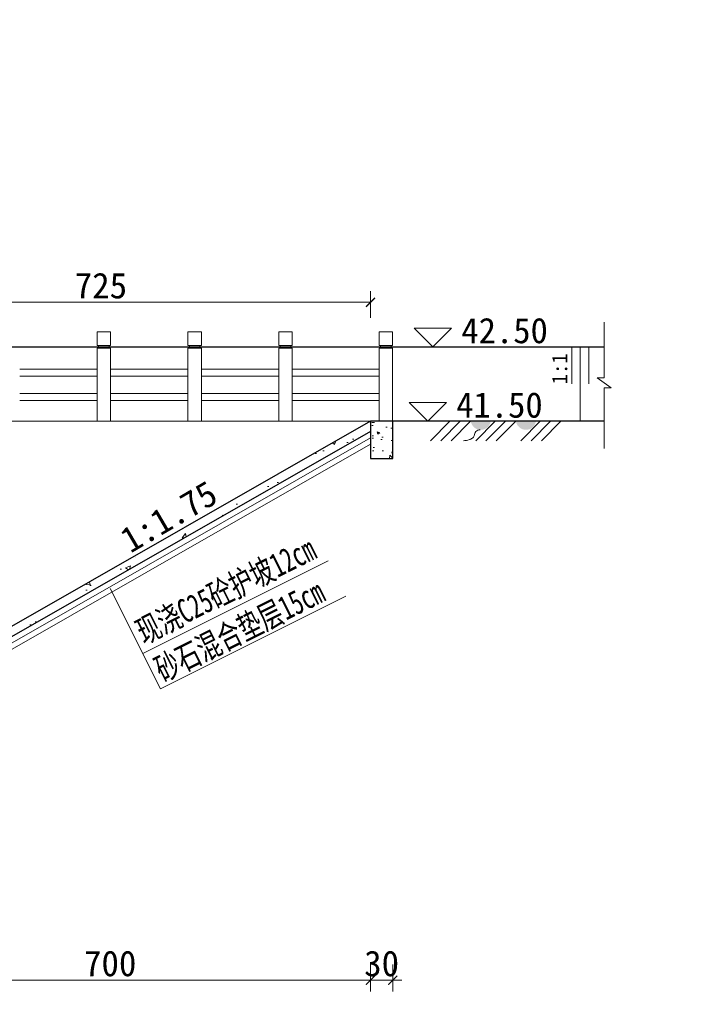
# Model space of a CAD drawing. Extents: x -13074 to 1448651, y 3648755 to 8081248.
# Tile 46 of 173: x 558538 to 558629, y 3858462 to 3858594. Entities that reach past the tile are written whole.
import ezdxf

# ---------------------------------------------------------------- set-up
doc = ezdxf.new("R2010")
doc.units = 0
doc.header["$PDMODE"] = 32
doc.header["$PDSIZE"] = 0.2
doc.layers.get('0').update_dxf_attribs({"linetype": 'CONTINUOUS'})
doc.layers.get('Defpoints').update_dxf_attribs({"linetype": 'CONTINUOUS'})
for name, color, linetype, lineweight in [('0.09折线', 6, 'CONTINUOUS', 9), ('0.09标注线', 3, 'CONTINUOUS', 9), ('0.13填充', 8, 'CONTINUOUS', 9), ('0.30粗线', 7, 'CONTINUOUS', 30), ('新建路', 7, 'CONTINUOUS', 40), ('细实线', 3, 'CONTINUOUS', 20)]:
    doc.layers.add(name, color=color, linetype=linetype, lineweight=lineweight)
doc.layers.add('PUB_DIM', color=3, linetype='CONTINUOUS')
doc.styles.add('-仿宋_GB2312', font='FangSong_GB2312.ttf')
doc.styles.add('TSSD_Dimension', font='tssdeng.shx', dxfattribs={"width": 0.7, "bigfont": '1hztxt.shx'})
doc.dimstyles.new('TSSD_100_100', dxfattribs={"dimtxt": 300, "dimasz": 100, "dimexe": 100, "dimexo": 250, "dimgap": 100, "dimtad": 1, "dimdec": 0, "dimzin": 0, "dimdsep": 46, "dimtxsty": 'TSSD_Dimension', "dimblk": 'ARCHTICK', "dimcen": 0, "dimdle": 100, "dimclrt": 7, "dimadec": 0, "dimazin": 0, "dimtfac": 1, "dimtdec": 0, "dimtix": 1, "dimtmove": 2, "dimatfit": 3, "dimfxl": 1, "dimtolj": 1, "dimtzin": 0, "dimarcsym": 0})
doc.dimstyles.new('副本 (5) (2) STANDARD', dxfattribs={"dimtxt": 2.3, "dimasz": 1, "dimexe": 1.25, "dimexo": 1.5, "dimgap": 0.2, "dimtad": 1, "dimdec": 1, "dimzin": 0, "dimdsep": 46, "dimtxsty": '-仿宋_GB2312', "dimblk": 'ARCHTICK', "dimcen": 0.09, "dimadec": 0, "dimazin": 0, "dimtfac": 1, "dimtdec": 1, "dimtix": 1, "dimtmove": 2, "dimatfit": 3, "dimfxl": 1.7, "dimfxlon": 1, "dimtolj": 1, "dimtzin": 0, "dimlwd": 9, "dimlwe": 9, "dimarcsym": 0})

# ---------------------------------------------------------------- blocks, each defined once
blk = doc.blocks.new('_ARCHTICK')
at = {"color": 0, "linetype": 'ByBlock', "const_width": 0.15}
blk.add_lwpolyline([(-0.5, -0.5), (0.5, 0.5)], dxfattribs=at)
blk = doc.blocks.new('*D2114')
at = {"layer": '0.09标注线', "color": 0, "linetype": 'Continuous', "lineweight": 9}
for p, q in [((558513.13, 3858553.86), (558513.13, 3858557.48)), ((558585.63, 3858553.86), (558585.63, 3858557.48)), ((558513.13, 3858555.96), (558585.63, 3858555.96))]:
    blk.add_line(p, q, dxfattribs=at)
at = {"layer": 'Defpoints', "color": 0, "linetype": 'Continuous', "lineweight": 13}
for p in [(558585.63, 3858555.96), (558513.13, 3858539.97, 0.04), (558585.63, 3858539.97, -0.13)]:
    blk.add_point(p, dxfattribs=at)
at = {"layer": '0.09标注线', "color": 0, "linetype": 'Continuous', "lineweight": 9, "xscale": 1.21, "yscale": 1.21, "zscale": 1.21, "rotation": 180}
blk.add_blockref('_ARCHTICK', (558513.13, 3858555.96), dxfattribs=at)
at = {"layer": '0.09标注线', "color": 0, "linetype": 'Continuous', "lineweight": 9, "xscale": 1.21, "yscale": 1.21, "zscale": 1.21}
blk.add_blockref('_ARCHTICK', (558585.63, 3858555.96), dxfattribs=at)
at = {"layer": '0.09标注线', "color": 0, "linetype": 'Continuous', "lineweight": 13, "insert": (558549.38, 3858558.19), "char_height": 3.45, "attachment_point": 5, "style": '-仿宋_GB2312'}
blk.add_mtext('\\A1;725', dxfattribs=at)
blk = doc.blocks.new('*D2120')
at = {"layer": '0.09标注线', "color": 0, "linetype": 'Continuous', "lineweight": 9}
for p, q in [((558515.63, 3858466.89), (558515.63, 3858463.27)), ((558585.63, 3858466.89), (558585.63, 3858463.27)), ((558515.63, 3858464.79), (558585.63, 3858464.79))]:
    blk.add_line(p, q, dxfattribs=at)
at = {"layer": 'Defpoints', "color": 0, "linetype": 'Continuous', "lineweight": 13}
for p in [(558585.63, 3858534.97, -0.13), (558515.63, 3858499.97, 0.06), (558585.63, 3858464.79)]:
    blk.add_point(p, dxfattribs=at)
at = {"layer": '0.09标注线', "color": 0, "linetype": 'Continuous', "lineweight": 9, "xscale": 1.21, "yscale": 1.21, "zscale": 1.21, "rotation": 180}
blk.add_blockref('_ARCHTICK', (558515.63, 3858464.79), dxfattribs=at)
at = {"layer": '0.09标注线', "color": 0, "linetype": 'Continuous', "lineweight": 9, "xscale": 1.21, "yscale": 1.21, "zscale": 1.21}
blk.add_blockref('_ARCHTICK', (558585.63, 3858464.79), dxfattribs=at)
at = {"layer": '0.09标注线', "color": 0, "linetype": 'Continuous', "lineweight": 13, "insert": (558550.63, 3858467.02), "char_height": 3.45, "attachment_point": 5, "style": '-仿宋_GB2312'}
blk.add_mtext('\\A1;700', dxfattribs=at)
blk = doc.blocks.new('*D2121')
at = {"layer": '0.09标注线', "color": 0, "linetype": 'Continuous', "lineweight": 9}
for p, q in [((558585.63, 3858466.89), (558585.63, 3858463.27)), ((558588.63, 3858466.89), (558588.63, 3858463.27)), ((558585.63, 3858464.79), (558584.42, 3858464.79)), ((558585.63, 3858464.79), (558588.63, 3858464.79)), ((558588.63, 3858464.79), (558589.84, 3858464.79))]:
    blk.add_line(p, q, dxfattribs=at)
at = {"layer": 'Defpoints', "color": 0, "linetype": 'Continuous', "lineweight": 13}
for p in [(558585.63, 3858539.97, 0.06), (558588.63, 3858538.97, 0.06), (558588.63, 3858464.79)]:
    blk.add_point(p, dxfattribs=at)
at = {"layer": '0.09标注线', "color": 0, "linetype": 'Continuous', "lineweight": 9, "xscale": 1.21, "yscale": 1.21, "zscale": 1.21}
blk.add_blockref('_ARCHTICK', (558585.63, 3858464.79), dxfattribs=at)
at = {"layer": '0.09标注线', "color": 0, "linetype": 'Continuous', "lineweight": 9, "xscale": 1.21, "yscale": 1.21, "zscale": 1.21, "rotation": 180}
blk.add_blockref('_ARCHTICK', (558588.63, 3858464.79), dxfattribs=at)
at = {"layer": '0.09标注线', "color": 0, "linetype": 'Continuous', "lineweight": 13, "insert": (558587.13, 3858467.02), "char_height": 3.45, "attachment_point": 5, "style": '-仿宋_GB2312'}
blk.add_mtext('\\A1;30', dxfattribs=at)
blk = doc.blocks.new('*D1656')
at = {"layer": 'Defpoints', "color": 0, "lineweight": 13}
for p in [(795706, 267581), (795535, 266220), (795733, 266164), (795134, 265865), (795134, 265865)]:
    blk.add_point(p, dxfattribs=at)
at = {"layer": 'PUB_DIM', "color": 0, "lineweight": -2}
blk.add_arc((795134, 265865), 536, 26.5651, 71.5651, dxfattribs=at)
at = {"layer": 'PUB_DIM', "color": 0, "lineweight": -2, "xscale": 100, "yscale": 100, "zscale": 100}
for p, rotation in [((795303, 266373), 161.5650511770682), ((795614, 266104), 296.5650511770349)]:
    blk.add_blockref('_ARCHTICK', p, dxfattribs=dict(at, rotation=rotation))
blk = doc.blocks.new('123')
at = {"layer": 'PUB_DIM', "color": 7}
dim = blk.add_angular_dim_2l(base=(795535.2, 266220.4), line1=((795732.5, 266163.8), (795133.8, 265864.5)), line2=((795133.8, 265864.5), (795706, 267580.9)), text=' ', dimstyle='TSSD_100_100', dxfattribs=at)
dim.commit()
dim.dimension.update_dxf_attribs({"geometry": '*D1656', "text_midpoint": (426562.1, 722353.3)})

msp = doc.modelspace()

# ---------------------------------------------------------------- hatches: boundary and pattern name
at = {"layer": '0.09标注线', "linetype": 'Continuous', "lineweight": 13}
h = msp.add_hatch(dxfattribs=at)
h.set_pattern_fill('混凝土2', color=256, style=0)
h.set_pattern_definition([(50, (558515.6294, 3858498.59), (7.1726, -0.6275), [0.75, -8.25]), (355, (558515.6294, 3858498.59), (-1.3875, 7.5219), [0.6, -6.6]), (100.451, (558516.227, 3858498.5375), (5.7851, 6.8944), [0.6374, -7.0114]), (46.184, (558515.629, 3858500.59), (10.6724, -1.6552), [1.125, -12.375]), (96.636, (558516.519, 3858500.452), (9.3466, 9.7412), [0.9561, -10.5171]), (351.184, (558515.629, 3858500.59), (9.3466, 9.7412), [0.9, -9.9]), (21, (558516.6294, 3858500.09), (5.96907, -4.0262), [0.75, -8.25]), (326, (558516.6294, 3858500.09), (2.43315, 7.2515), [0.6, -6.6]), (71.451, (558517.127, 3858499.754), (8.4022, 3.2253), [0.6374, -7.0114]), (37.5, (558515.6294, 3858498.5898), (0.1216, 3.32894), [0, -6.52, 0, -6.7, 0, -6.625]), (7.5, (558515.6294, 3858498.59), (2.6307, 3.94412), [0, -3.82, 0, -6.37, 0, -2.525]), (327.5, (558513.3994, 3858498.5898), (5.338224, -0.22555), [0, -2.5, 0, -7.8, 0, -10.35]), (317.5, (558512.3994, 3858498.59), (5.83186, 1.00105), [0, -3.25, 0, -5.18, 0, -7.35])])
h.paths.add_polyline_path([(558515.629, 3858499.972), (558515.629, 3858498.59), (558585.629, 3858538.59), (558585.629, 3858539.972)])
h = msp.add_hatch(dxfattribs=at)
h.set_pattern_fill('AR-CONC', color=256, scale=0.02, style=0)
h.set_pattern_definition([(130, (558588.6294, 3858533.972), (-3.6437, -0.3188), [0.381, -4.191]), (185, (558588.6294, 3858533.972), (0.7049, 3.8211), [0.3048, -3.3528]), (79.55, (558588.3258, 3858533.9454), (-2.9389, 3.5023), [0.3238, -3.5618]), (133.82, (558588.6294, 3858534.988), (-5.4216, -0.841), [0.5715, -6.2865]), (83.36, (558588.1776, 3858534.918), (-4.748, 4.9485), [0.4857, -5.3427]), (188.82, (558588.6294, 3858534.988), (-4.748, 4.9485), [0.4572, -5.0292]), (159, (558588.1214, 3858534.734), (-3.0323, -2.0453), [0.381, -4.191]), (214, (558588.1214, 3858534.734), (-1.236, 3.6838), [0.3048, -3.3528]), (108.55, (558587.8687, 3858534.5635), (-4.2683, 1.6385), [0.3238, -3.5618]), (142.5, (558588.6294, 3858533.972), (-0.06177, 1.6911), [0, -3.31216, 0, -3.4036, 0, -3.3655]), (172.5, (558588.6294, 3858533.972), (-1.3364, 2.0036), [0, -1.94056, 0, -3.23596, 0, -1.2827]), (212.5, (558589.7622, 3858533.972), (-2.7118, -0.11457), [0, -1.27, 0, -3.9624, 0, -5.2578]), (222.5, (558590.2702, 3858533.972), (-2.9626, 0.5085), [0, -1.651, 0, -2.63144, 0, -3.7338])])
h.paths.add_polyline_path([(558585.629, 3858534.972), (558588.629, 3858534.972), (558588.629, 3858539.972), (558585.629, 3858539.972)])
at = {"layer": '0.13填充'}
h = msp.add_hatch(color=256, dxfattribs=at)
edge = h.paths.add_edge_path()
edge.add_ellipse((558600.462, 3858540.242), major_axis=(0, -1.432), ratio=0.9642642, start_angle=280.8773, end_angle=439.1227)
edge.add_line((558601.819, 3858539.972), (558599.106, 3858539.972))
h = msp.add_hatch(color=256, dxfattribs=at)
edge = h.paths.add_edge_path()
edge.add_ellipse((558606.537, 3858540.242), major_axis=(0, -1.432), ratio=0.9642642, start_angle=280.8773, end_angle=439.1227)
edge.add_line((558607.893, 3858539.972), (558605.181, 3858539.972))

# ---------------------------------------------------------------- linework, layer by layer
at = {"layer": '0.09折线', "color": 7}
for p, q in [((558548.872, 3858550.172, -0.042), (558548.872, 3858551.972, -0.042)), ((558550.672, 3858551.972, -0.042), (558548.872, 3858551.972, -0.042)), ((558548.872, 3858550.172, -0.042), (558548.872, 3858551.972, -0.042)), ((558550.672, 3858551.972, -0.042), (558548.872, 3858551.972, -0.042)), ((558548.872, 3858550.172, -0.042), (558548.872, 3858551.972, -0.042)), ((558550.672, 3858551.972, -0.042), (558548.872, 3858551.972, -0.042)), ((558550.672, 3858550.172, -0.042), (558550.672, 3858551.972, -0.042)), ((558550.672, 3858550.172, -0.042), (558550.672, 3858551.972, -0.042)), ((558550.672, 3858550.172, -0.042), (558550.672, 3858551.972, -0.042)), ((558561.087, 3858550.172, -0.037), (558561.087, 3858551.972, -0.037)), ((558562.887, 3858551.972, -0.037), (558561.087, 3858551.972, -0.037)), ((558561.087, 3858550.172, -0.037), (558561.087, 3858551.972, -0.037)), ((558562.887, 3858551.972, -0.037), (558561.087, 3858551.972, -0.037)), ((558561.087, 3858550.172, -0.037), (558561.087, 3858551.972, -0.037)), ((558562.887, 3858551.972, -0.037), (558561.087, 3858551.972, -0.037)), ((558562.887, 3858550.172, -0.037), (558562.887, 3858551.972, -0.037)), ((558562.887, 3858550.172, -0.037), (558562.887, 3858551.972, -0.037)), ((558562.887, 3858550.172, -0.037), (558562.887, 3858551.972, -0.037)), ((558573.301, 3858550.172, -0.032), (558573.301, 3858551.972, -0.032)), ((558575.101, 3858551.972, -0.032), (558573.301, 3858551.972, -0.032)), ((558573.301, 3858550.172, -0.032), (558573.301, 3858551.972, -0.032)), ((558575.101, 3858551.972, -0.032), (558573.301, 3858551.972, -0.032)), ((558573.301, 3858550.172, -0.032), (558573.301, 3858551.972, -0.032)), ((558575.101, 3858551.972, -0.032), (558573.301, 3858551.972, -0.032)), ((558575.101, 3858550.172, -0.032), (558575.101, 3858551.972, -0.032)), ((558575.101, 3858550.172, -0.032), (558575.101, 3858551.972, -0.032)), ((558575.101, 3858550.172, -0.032), (558575.101, 3858551.972, -0.032)), ((558586.792, 3858550.172, -0.241), (558586.792, 3858551.972, -0.241)), ((558588.592, 3858551.972, -0.241), (558586.792, 3858551.972, -0.241)), ((558586.792, 3858550.172, -0.241), (558586.792, 3858551.972, -0.241)), ((558588.592, 3858551.972, -0.241), (558586.792, 3858551.972, -0.241)), ((558586.792, 3858550.172, -0.241), (558586.792, 3858551.972, -0.241)), ((558588.592, 3858551.972, -0.241), (558586.792, 3858551.972, -0.241)), ((558588.592, 3858550.172, -0.241), (558588.592, 3858551.972, -0.241)), ((558588.592, 3858550.172, -0.241), (558588.592, 3858551.972, -0.241)), ((558588.592, 3858550.172, -0.241), (558588.592, 3858551.972, -0.241)), ((558550.672, 3858550.172, -0.042), (558548.872, 3858550.172, -0.042)), ((558550.672, 3858550.172, -0.042), (558548.872, 3858550.172, -0.042)), ((558550.672, 3858550.172, -0.042), (558548.872, 3858550.172, -0.042)), ((558548.872, 3858539.972, -0.042), (558548.872, 3858549.772, -0.042)), ((558550.672, 3858549.772, -0.042), (558548.872, 3858549.772, -0.042)), ((558548.872, 3858539.972, -0.042), (558548.872, 3858549.772, -0.042)), ((558550.672, 3858549.772, -0.042), (558548.872, 3858549.772, -0.042)), ((558548.872, 3858539.972, -0.042), (558548.872, 3858549.772, -0.042)), ((558550.672, 3858549.772, -0.042), (558548.872, 3858549.772, -0.042)), ((558549.072, 3858549.772, -0.042), (558549.072, 3858550.172, -0.042)), ((558549.072, 3858549.772, -0.042), (558549.072, 3858550.172, -0.042)), ((558549.072, 3858549.772, -0.042), (558549.072, 3858550.172, -0.042)), ((558550.472, 3858549.772, -0.042), (558550.472, 3858550.172, -0.042)), ((558550.472, 3858549.772, -0.042), (558550.472, 3858550.172, -0.042)), ((558550.472, 3858549.772, -0.042), (558550.472, 3858550.172, -0.042)), ((558550.672, 3858549.772, -0.042), (558550.672, 3858539.972, -0.042)), ((558550.672, 3858549.772, -0.042), (558550.672, 3858539.972, -0.042)), ((558550.672, 3858549.772, -0.042), (558550.672, 3858539.972, -0.042)), ((558562.887, 3858550.172, -0.037), (558561.087, 3858550.172, -0.037)), ((558562.887, 3858550.172, -0.037), (558561.087, 3858550.172, -0.037)), ((558562.887, 3858550.172, -0.037), (558561.087, 3858550.172, -0.037)), ((558561.087, 3858539.972, -0.037), (558561.087, 3858549.772, -0.037)), ((558562.887, 3858549.772, -0.037), (558561.087, 3858549.772, -0.037)), ((558561.087, 3858539.972, -0.037), (558561.087, 3858549.772, -0.037)), ((558562.887, 3858549.772, -0.037), (558561.087, 3858549.772, -0.037)), ((558561.087, 3858539.972, -0.037), (558561.087, 3858549.772, -0.037)), ((558562.887, 3858549.772, -0.037), (558561.087, 3858549.772, -0.037)), ((558561.287, 3858549.772, -0.037), (558561.287, 3858550.172, -0.037)), ((558561.287, 3858549.772, -0.037), (558561.287, 3858550.172, -0.037)), ((558561.287, 3858549.772, -0.037), (558561.287, 3858550.172, -0.037)), ((558562.687, 3858549.772, -0.037), (558562.687, 3858550.172, -0.037)), ((558562.687, 3858549.772, -0.037), (558562.687, 3858550.172, -0.037)), ((558562.687, 3858549.772, -0.037), (558562.687, 3858550.172, -0.037)), ((558562.887, 3858549.772, -0.037), (558562.887, 3858539.972, -0.037)), ((558562.887, 3858549.772, -0.037), (558562.887, 3858539.972, -0.037)), ((558562.887, 3858549.772, -0.037), (558562.887, 3858539.972, -0.037)), ((558575.101, 3858550.172, -0.032), (558573.301, 3858550.172, -0.032)), ((558575.101, 3858550.172, -0.032), (558573.301, 3858550.172, -0.032)), ((558575.101, 3858550.172, -0.032), (558573.301, 3858550.172, -0.032)), ((558573.301, 3858539.972, -0.032), (558573.301, 3858549.772, -0.032)), ((558575.101, 3858549.772, -0.032), (558573.301, 3858549.772, -0.032)), ((558573.301, 3858539.972, -0.032), (558573.301, 3858549.772, -0.032)), ((558575.101, 3858549.772, -0.032), (558573.301, 3858549.772, -0.032)), ((558573.301, 3858539.972, -0.032), (558573.301, 3858549.772, -0.032)), ((558575.101, 3858549.772, -0.032), (558573.301, 3858549.772, -0.032)), ((558573.501, 3858549.772, -0.032), (558573.501, 3858550.172, -0.032)), ((558573.501, 3858549.772, -0.032), (558573.501, 3858550.172, -0.032)), ((558573.501, 3858549.772, -0.032), (558573.501, 3858550.172, -0.032)), ((558574.901, 3858549.772, -0.032), (558574.901, 3858550.172, -0.032)), ((558574.901, 3858549.772, -0.032), (558574.901, 3858550.172, -0.032)), ((558574.901, 3858549.772, -0.032), (558574.901, 3858550.172, -0.032)), ((558575.101, 3858549.772, -0.032), (558575.101, 3858539.972, -0.032)), ((558575.101, 3858549.772, -0.032), (558575.101, 3858539.972, -0.032)), ((558575.101, 3858549.772, -0.032), (558575.101, 3858539.972, -0.032)), ((558588.592, 3858550.172, -0.241), (558586.792, 3858550.172, -0.241)), ((558588.592, 3858550.172, -0.241), (558586.792, 3858550.172, -0.241)), ((558588.592, 3858550.172, -0.241), (558586.792, 3858550.172, -0.241)), ((558586.792, 3858539.972, -0.241), (558586.792, 3858549.772, -0.241)), ((558588.592, 3858549.772, -0.241), (558586.792, 3858549.772, -0.241)), ((558586.792, 3858539.972, -0.241), (558586.792, 3858549.772, -0.241)), ((558588.592, 3858549.772, -0.241), (558586.792, 3858549.772, -0.241)), ((558586.792, 3858539.972, -0.241), (558586.792, 3858549.772, -0.241)), ((558588.592, 3858549.772, -0.241), (558586.792, 3858549.772, -0.241)), ((558586.992, 3858549.772, -0.241), (558586.992, 3858550.172, -0.241)), ((558586.992, 3858549.772, -0.241), (558586.992, 3858550.172, -0.241)), ((558586.992, 3858549.772, -0.241), (558586.992, 3858550.172, -0.241)), ((558588.392, 3858549.772, -0.241), (558588.392, 3858550.172, -0.241)), ((558588.392, 3858549.772, -0.241), (558588.392, 3858550.172, -0.241)), ((558588.392, 3858549.772, -0.241), (558588.392, 3858550.172, -0.241)), ((558588.592, 3858549.772, -0.241), (558588.592, 3858539.972, -0.241)), ((558588.592, 3858549.772, -0.241), (558588.592, 3858539.972, -0.241)), ((558588.592, 3858549.772, -0.241), (558588.592, 3858539.972, -0.241)), ((558548.872, 3858546.986, -0.046), (558538.458, 3858546.986, -0.046)), ((558561.087, 3858546.986, -0.042), (558550.672, 3858546.986, -0.042)), ((558573.301, 3858546.986, -0.037), (558562.887, 3858546.986, -0.037)), ((558586.792, 3858546.986, -0.032), (558575.101, 3858546.986, -0.032)), ((558548.872, 3858546.025, -0.046), (558538.458, 3858546.025, -0.046)), ((558561.087, 3858546.025, -0.042), (558550.672, 3858546.025, -0.042)), ((558573.301, 3858546.025, -0.037), (558562.887, 3858546.025, -0.037)), ((558586.792, 3858546.025, -0.032), (558575.101, 3858546.025, -0.032)), ((558548.872, 3858543.719, -0.046), (558538.458, 3858543.719, -0.046)), ((558561.087, 3858543.719, -0.042), (558550.672, 3858543.719, -0.042)), ((558573.301, 3858543.719, -0.037), (558562.887, 3858543.719, -0.037)), ((558586.792, 3858543.719, -0.032), (558575.101, 3858543.719, -0.032)), ((558548.872, 3858542.758, -0.046), (558538.458, 3858542.758, -0.046)), ((558561.087, 3858542.758, -0.042), (558550.672, 3858542.758, -0.042)), ((558573.301, 3858542.758, -0.037), (558562.887, 3858542.758, -0.037)), ((558586.792, 3858542.758, -0.032), (558575.101, 3858542.758, -0.032))]:
    msp.add_line(p, q, dxfattribs=at)
at = {"layer": '0.09标注线'}
for p, q in [((558591.517, 3858552.498, 0.159), (558594.03, 3858549.985, 0.159)), ((558591.517, 3858552.498, 0.159), (558596.543, 3858552.498, 0.159)), ((558594.03, 3858549.985, 0.159), (558596.543, 3858552.498, 0.159)), ((558590.822, 3858542.485, -0.134), (558593.335, 3858539.972, -0.134)), ((558590.822, 3858542.485, -0.134), (558595.848, 3858542.485, -0.134)), ((558593.335, 3858539.972, -0.134), (558595.848, 3858542.485, -0.134))]:
    msp.add_line(p, q, dxfattribs=at)
at = {"layer": '0.09标注线', "linetype": 'Continuous', "lineweight": 13}
for p, q in [((558617.055, 3858545.821, -0.134), (558617.055, 3858553.303, -0.134)), ((558617.055, 3858536.322, -0.134), (558617.055, 3858544.455, -0.134)), ((558595.629, 3858539.972, -0.144), (558395.629, 3858539.972, 0.056)), ((558617.055, 3858536.587, -0.134), (558617.055, 3858539.957, -0.134))]:
    msp.add_line(p, q, dxfattribs=at)
at = {"layer": '0.09标注线', "ltscale": 0.005}
for p, q in [((558616.122, 3858545.821, -0.134), (558617.987, 3858544.455, -0.134)), ((558617.055, 3858545.821, -0.134), (558616.122, 3858545.821, -0.134)), ((558617.987, 3858544.455, -0.134), (558617.055, 3858544.455, -0.134))]:
    msp.add_line(p, q, dxfattribs=at)
at = {"layer": '0.09标注线', "color": 3, "lineweight": 9}
for p, q in [((558555.005, 3858508.721, 0.056), (558579.932, 3858521.185, 0.056)), ((558550.629, 3858517.472, 0.056), (558557.371, 3858503.988, 0.056)), ((558557.371, 3858503.988, 0.056), (558582.298, 3858516.452, 0.056))]:
    msp.add_line(p, q, dxfattribs=at)
at = {"layer": '0.30粗线'}
msp.add_line((558395.594, 3858549.985, 0.159), (558617.055, 3858549.985, 0.159), dxfattribs=at)
at = {"layer": '0.30粗线', "lineweight": 30}
for p, q in [((558585.629, 3858539.972, 0.056), (558515.629, 3858499.972, 0.056)), ((558617.055, 3858539.972, -0.134), (558585.629, 3858539.972, -0.134)), ((558585.629, 3858539.972, -0.134), (558585.629, 3858534.972, -0.134)), ((558588.629, 3858534.972, -0.134), (558588.629, 3858539.972, -0.134)), ((558585.629, 3858538.59, 0.056), (558515.629, 3858498.59, 0.056)), ((558585.629, 3858534.972, -0.134), (558588.629, 3858534.972, -0.134))]:
    msp.add_line(p, q, dxfattribs=at)
at = {"layer": '新建路', "color": 3, "linetype": 'Continuous', "lineweight": 13}
for p, q in [((558585.629, 3858537.726, 0.056), (558515.629, 3858497.726, 0.056)), ((558585.629, 3858536.862, 0.056), (558515.629, 3858496.862, 0.056))]:
    msp.add_line(p, q, dxfattribs=at)
at = {"layer": '细实线', "color": 3, "lineweight": 15}
for p, q in [((558612.694, 3858549.985, 0.159), (558612.694, 3858544.985, 0.159)), ((558613.84, 3858549.985, 0.159), (558613.84, 3858539.985, 0.159)), ((558614.985, 3858549.985, 0.159), (558614.985, 3858544.985, 0.159))]:
    msp.add_line(p, q, dxfattribs=at)
at = {"layer": '细实线', "ltscale": 5}
for p, q in [((558596.323, 3858539.972, -0.134), (558593.703, 3858537.353, -0.134)), ((558597.708, 3858539.972, -0.134), (558595.089, 3858537.353, -0.134)), ((558599.094, 3858539.972, -0.134), (558596.475, 3858537.353, -0.134)), ((558602.397, 3858539.972, -0.134), (558599.778, 3858537.353, -0.134)), ((558603.783, 3858539.972, -0.134), (558601.164, 3858537.353, -0.134)), ((558605.169, 3858539.972, -0.134), (558602.55, 3858537.353, -0.134)), ((558608.471, 3858539.972, -0.134), (558605.852, 3858537.353, -0.134)), ((558609.857, 3858539.972, -0.134), (558607.238, 3858537.353, -0.134)), ((558611.243, 3858539.972, -0.134), (558608.624, 3858537.353, -0.134))]:
    msp.add_line(p, q, dxfattribs=at)
at = {"layer": '细实线', "lineweight": 20, "ltscale": 5, "start_tangent": (-0.9990643, 0.0432506), "end_tangent": (-0.9995058, -0.0314361)}
msp.add_spline([(558600.403, 3858538.817, -0.134), (558599.815, 3858538.59, -0.134), (558599.664, 3858538.339, -0.134), (558599.589, 3858538, -0.134), (558599.329, 3858537.685, -0.134), (558598.94, 3858537.489, -0.134), (558598.118, 3858537.353, -0.134)], degree=3, dxfattribs=at)

# ---------------------------------------------------------------- block references
at = {"linetype": 'Continuous', "lineweight": 13, "xscale": 0.01000000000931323, "yscale": 0.009999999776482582, "zscale": 0.01}
msp.add_blockref('123', (552983.124, 3855442.078), dxfattribs=at)

# ---------------------------------------------------------------- texts
at = {"layer": '0.09标注线', "color": 3, "lineweight": 9, "style": '-仿宋_GB2312', "width": 0.7}
for s, p in [('现浇C25砼护坡12cm', (558555.14, 3858509.907, 0.056)), ('砂石混合垫层15cm', (558557.671, 3858504.845, 0.056))]:
    msp.add_text(s, height=3.24, rotation=26.56505, dxfattribs=at).set_placement(p)
at = {"layer": '0.09标注线', "char_height": 3.42, "width": 3.42, "attachment_point": 1, "style": '-仿宋_GB2312'}
for s, insert in [('42.50', (558597.853, 3858553.881, 0.159)), ('41.50', (558597.158, 3858543.868, -0.134))]:
    msp.add_mtext(s, dxfattribs=dict(at, insert=insert))
at = {"layer": '0.09标注线', "attachment_point": 1, "style": '-仿宋_GB2312'}
for s, insert, char_height, width, rotation in [('1:1', (558610.041, 3858544.922, 0.159), 2.052, 2.052, 90), ('1:1.75', (558551.608, 3858525.097, 0.056), 3.42, 3.42, 30.40761)]:
    msp.add_mtext(s, dxfattribs=dict(at, insert=insert, char_height=char_height, width=width, rotation=rotation))

# ---------------------------------------------------------------- dimensions: what is measured, and where the dimension line sits
at = {"layer": '0.09标注线', "linetype": 'Continuous', "lineweight": 13}
for base, p1, p2, picture, middle in [((558585.629, 3858555.963), (558513.129, 3858539.972, 0.044), (558585.629, 3858539.972, -0.134), '*D2114', (558549.379, 3858558.188)), ((558588.629, 3858464.792, -0.19), (558585.63, 3858539.972, -0.134), (558588.629, 3858538.972, -0.134), '*D2121', (558587.129, 3858467.017, -0.19)), ((558585.629, 3858464.792), (558515.629, 3858499.972, 0.056), (558585.629, 3858534.972, -0.134), '*D2120', (558550.629, 3858467.017))]:
    dim = msp.add_linear_dim(base=base, p1=p1, p2=p2, dimstyle='副本 (5) (2) STANDARD', override={"dimtxt": 3.45, "dimasz": 1.21, "dimexe": 1.52, "dimexo": 1.83, "dimgap": 0.5, "dimdec": 0, "dimlfac": 10, "dimfxl": 2.1}, dxfattribs=at)
    dim.commit()
    dim.dimension.update_dxf_attribs({"geometry": picture, "text_midpoint": middle})

doc.saveas('drawing.dxf')
